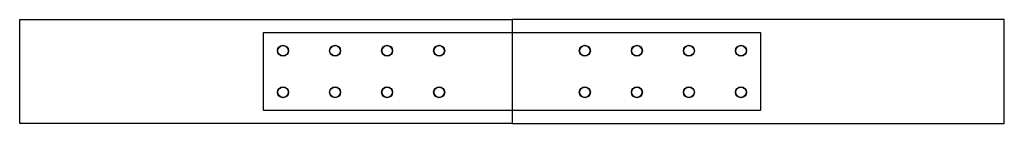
# Model space of a CAD drawing. Header units: millimetres. Extents: x -757 to 757, y -80 to 80.
import ezdxf

# ---------------------------------------------------------------- set-up
doc = ezdxf.new("R2010")
doc.units = ezdxf.units.MM
for name, color, linetype in [('TN_BOLTS', 7, 'CONTINUOUS'), ('TN_HOLES', 1, 'CONTINUOUS'), ('TN_MEMBER_CH1', 40, 'CONTINUOUS'), ('TN_MEMBER_CH2', 40, 'CONTINUOUS'), ('TN_PLATE_1', 5, 'CONTINUOUS'), ('TN_PLATE_2', 5, 'CONTINUOUS')]:
    doc.layers.add(name, color=color, linetype=linetype)

msp = doc.modelspace()

# ---------------------------------------------------------------- linework, layer by layer
at = {"layer": 'TN_BOLTS'}
for centre in [(-352, 32), (-272, 32), (-192, 32), (-112, 32), (112, 32), (192, 32), (272, 32), (352, 32), (-352, -32), (-272, -32), (-192, -32), (-112, -32), (112, -32), (192, -32), (272, -32), (352, -32)]:
    msp.add_circle(centre, 8, dxfattribs=at)
at = {"layer": 'TN_HOLES'}
for centre in [(-352, 32), (-272, 32), (-192, 32), (-112, 32), (112, 32), (192, 32), (272, 32), (352, 32), (-352, -32), (-272, -32), (-192, -32), (-112, -32), (112, -32), (192, -32), (272, -32), (352, -32)]:
    msp.add_circle(centre, 8.5, dxfattribs=at)
at = {"layer": 'TN_MEMBER_CH1'}
msp.add_lwpolyline([(0, 80), (0, -80), (-757, -80), (-757, 80), (0, 80)], close=True, dxfattribs=at)
at = {"layer": 'TN_MEMBER_CH2'}
msp.add_lwpolyline([(0, 80), (0, -80), (757, -80), (757, 80), (0, 80)], close=True, dxfattribs=at)
at = {"layer": 'TN_PLATE_1'}
msp.add_lwpolyline([(-381.99999, 60), (382, 60), (381.99999, -60), (-381.99999, -60), (-381.99999, 60)], close=True, dxfattribs=at)
at = {"layer": 'TN_PLATE_2'}
msp.add_lwpolyline([(-381.99999, 60), (382, 60), (381.99999, -60), (-381.99999, -60), (-381.99999, 60)], close=True, dxfattribs=at)

doc.saveas('drawing.dxf')
